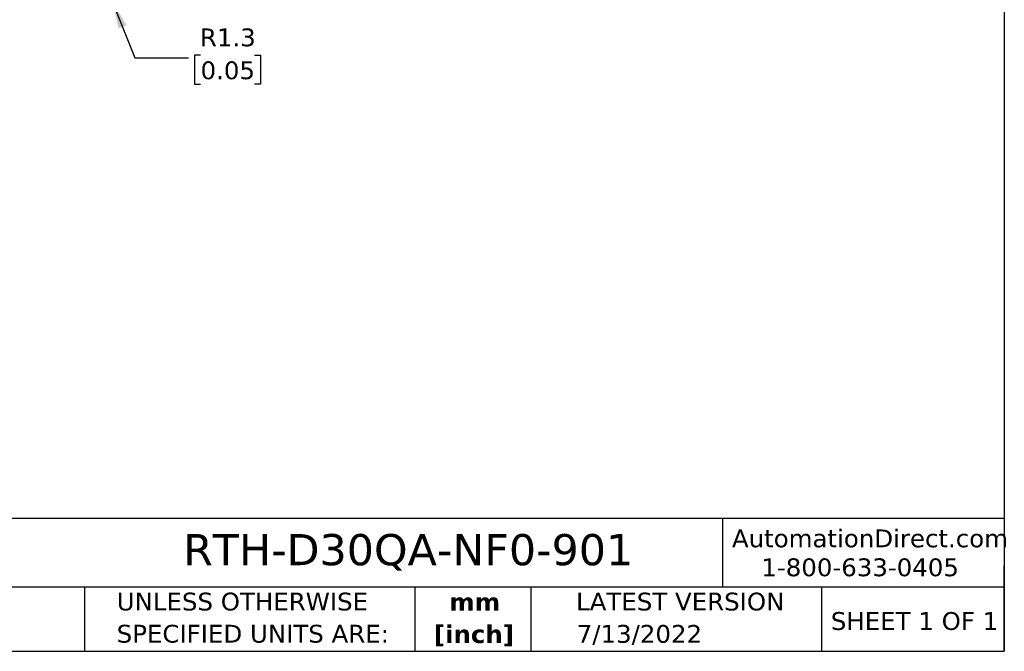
# Model space of a CAD drawing. Header units: millimetres. Extents: x 3 to 137, y 3 to 105.
# Tile 9 of 16: x 78 to 137, y 3 to 41. Entities that reach past the tile are written whole.
import ezdxf

# ---------------------------------------------------------------- set-up
doc = ezdxf.new("R2010")
doc.units = ezdxf.units.MM
doc.header["$LTSCALE"] = 0.5
doc.linetypes.add('SLD-Solid', pattern=[0])
doc.layers.add('DIMENSIONS', color=140, linetype='SLD-Solid', lineweight=25)
doc.layers.add('TEXT', color=140, linetype='SLD-Solid', lineweight=25)
doc.styles.add('SLDTEXTSTYLE0', font='VERDANA.TTF')
doc.styles.add('SLDTEXTSTYLE1', font='VERDANAB.TTF')
doc.dimstyles.new('SLDDIMSTYLE3', dxfattribs={"dimtxt": 1.079004, "dimasz": 1.651, "dimexe": 0, "dimexo": 0.0625, "dimgap": 0.269751, "dimtad": 0, "dimtih": 1, "dimtoh": 1, "dimrnd": 1e-09, "dimzin": 12, "dimdsep": 46, "dimtxsty": 'SLDTEXTSTYLE0', "dimsah": 1, "dimcen": 0, "dimadec": 0, "dimazin": 3, "dimtfac": 1, "dimtofl": 0, "dimtmove": 0, "dimatfit": 3, "dimfxl": 0, "dimfrac": 2, "dimtolj": 1, "dimtzin": 12, "dimarcsym": 0})

# ---------------------------------------------------------------- blocks, each defined once
blk = doc.blocks.new('SW_NOTE_0_1')
at = {"layer": 'TEXT', "color": 0, "char_height": 1.0583, "attachment_point": 2, "style": 'SLDTEXTSTYLE1'}
for s, insert in [('mm', (1.422, 1.344)), ('[inch]', (1.38, -0.567))]:
    blk.add_mtext(s, dxfattribs=dict(at, insert=insert))
blk = doc.blocks.new('SW_NOTE_0_2')
at = {"layer": 'TEXT', "color": 0, "char_height": 1.05833, "attachment_point": 1, "style": 'SLDTEXTSTYLE0'}
for s, insert in [('UNLESS OTHERWISE ', (0, 1.344)), ('SPECIFIED UNITS ARE:', (0, -0.567))]:
    blk.add_mtext(s, dxfattribs=dict(at, insert=insert))
blk = doc.blocks.new('_D_3')
at = {"layer": 'DIMENSIONS'}
for p, q in [((83.543, 41.823), (84.885, 38.458)), ((88.785, 38.61), (88.422, 38.61)), ((88.422, 38.61), (88.422, 36.895)), ((91.991, 38.61), (92.354, 38.61)), ((92.354, 38.61), (92.354, 36.895)), ((84.885, 38.458), (88.06, 38.458)), ((88.422, 36.895), (88.785, 36.895)), ((92.354, 36.895), (91.991, 36.895))]:
    blk.add_line(p, q, dxfattribs=at)
blk.add_solid([(83.543, 41.823), (83.919, 40.196), (84.39, 40.384)], dxfattribs=at)
at = {"layer": 'DIMENSIONS', "char_height": 1.0583, "attachment_point": 1, "style": 'SLDTEXTSTYLE0'}
for s, insert in [('R1.3', (88.743, 40.196)), ('0.05', (88.785, 38.24))]:
    blk.add_mtext(s, dxfattribs=dict(at, insert=insert))

msp = doc.modelspace()

# ---------------------------------------------------------------- linework, layer by layer
at = {"layer": 'TEXT'}
for p, q in [((136.525, 104.775), (136.525, 3.175)), ((136.525, 11.063), (3.175, 11.063)), ((119.788, 11.063), (119.788, 6.985)), ((136.525, 3.175), (136.525, 8.255)), ((136.525, 6.985), (3.175, 6.985)), ((81.89, 6.985), (81.89, 3.175)), ((101.512, 6.985), (101.512, 3.175)), ((108.406, 6.985), (108.406, 3.175)), ((125.674, 6.985), (125.674, 3.175)), ((3.175, 3.175), (136.525, 3.175))]:
    msp.add_line(p, q, dxfattribs=at)

# ---------------------------------------------------------------- block references
for name, p in [('SW_NOTE_0_2', (83.804, 5.318)), ('SW_NOTE_0_1', (103.643, 5.296))]:
    msp.add_blockref(name, p, dxfattribs=at)

# ---------------------------------------------------------------- texts
at = {"layer": 'TEXT', "style": 'SLDTEXTSTYLE0'}
for s, insert, char_height, attachment_point in [('RTH-D30QA-NF0-901', (87.751, 10.146), 1.85208, 1), ('AutomationDirect.com', (120.347, 10.418), 1.05833, 1), ('1-800-633-0405', (122.096, 8.698), 1.05833, 1), ('LATEST VERSION', (117.276, 6.662), 1.05833, 2), ('SHEET 1 OF 1', (126.221, 5.506), 1.05833, 1), ('7/13/2022', (114.851, 4.742), 1.0583, 2)]:
    msp.add_mtext(s, dxfattribs=dict(at, insert=insert, char_height=char_height, attachment_point=attachment_point))

# ---------------------------------------------------------------- dimensions: what is measured, and where the dimension line sits
at = {"layer": 'DIMENSIONS'}
dim = msp.add_radius_dim(center=(83.079, 42.985), mpoint=(83.543, 41.823), dimstyle='SLDDIMSTYLE3', dxfattribs=at)
dim.commit()
dim.dimension.update_dxf_attribs({"geometry": '_D_3', "text_midpoint": (90.388, 38.458), "dimtype": 164})

doc.saveas('drawing.dxf')
